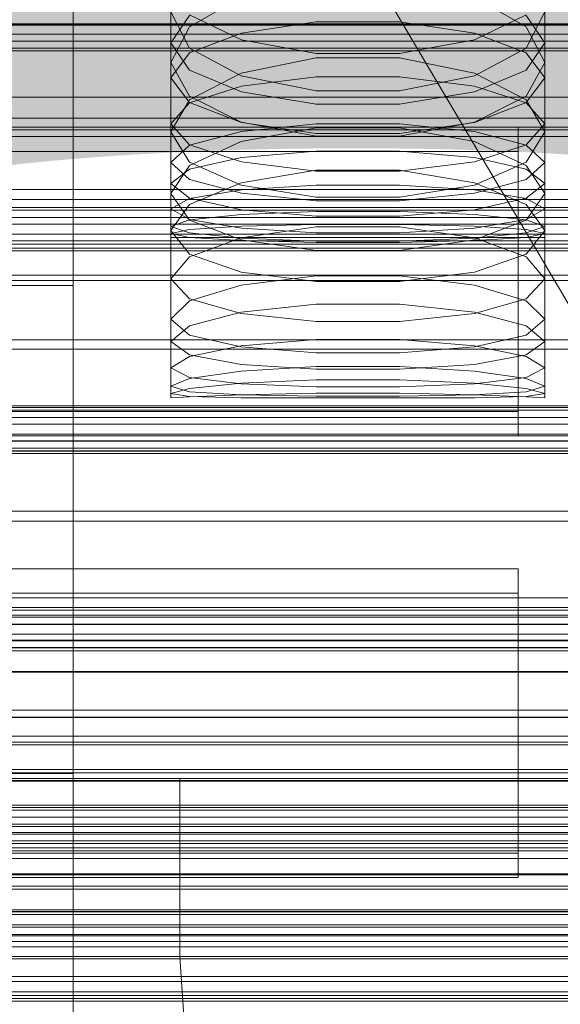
# Model space of a CAD drawing. Header units: millimetres. Extents: x -4738 to 65662, y -68080 to 6847.
# Tile 233 of 256: x 132 to 193, y -34735 to -34625. Entities that reach past the tile are written whole.
import ezdxf

# ---------------------------------------------------------------- set-up
doc = ezdxf.new("R2010")
doc.units = ezdxf.units.MM
for name, color, linetype, lineweight in [('COTAS_O', 1, 'Continuous', 0), ('COTAS_P', 1, 'Continuous', 0), ('frontal_briquetadora', 7, 'Continuous', 0), ('frontal_C01', 7, 'Continuous', 0), ('frontal_C02', 7, 'Continuous', 0), ('frontal_C03', 7, 'Continuous', 0), ('frontal_C04', 7, 'Continuous', 0), ('frontal_C05', 7, 'Continuous', 0), ('frontal_mezcladora', 7, 'Continuous', 0), ('frontal_secador', 7, 'Continuous', 0)]:
    doc.layers.add(name, color=color, linetype=linetype, lineweight=lineweight)
doc.dimstyles.new('R19_100', dxfattribs={"dimtxt": 250, "dimasz": 150, "dimexe": 150, "dimexo": 80, "dimgap": 100, "dimtad": 1, "dimtih": 1, "dimtoh": 1, "dimdsep": 46, "dimcen": 0.09, "dimadec": 0, "dimazin": 0, "dimtfac": 1, "dimtdec": 4, "dimtofl": 0, "dimtmove": 0, "dimatfit": 3, "dimfxl": 1, "dimtolj": 1, "dimtzin": 0, "dimarcsym": 0})

# ---------------------------------------------------------------- blocks, each defined once
blk = doc.blocks.new('DIM_R30_49')
at = {"layer": 'COTAS_P'}
for p, q in [((-150, -32300), (550, -32300)), ((550, -32300), (505, -32450)), ((550, -34900), (550, -32300)), ((550, -32300), (595, -32450)), ((550, -34900), (505, -34750)), ((550, -34900), (595, -34750)), ((-150, -34900), (550, -34900))]:
    blk.add_line(p, q, dxfattribs=at)
blk.add_text('2600 P', height=250, rotation=90, dxfattribs=at).set_placement((450, -33600))
blk = doc.blocks.new('DIM_R30_52')
at = {"layer": 'COTAS_O'}
for p, q in [((-650, -34200), (-500, -34155)), ((650, -34200), (500, -34155)), ((-650, -34900), (-650, -34200)), ((-650, -34200), (650, -34200)), ((-650, -34200), (-500, -34245)), ((650, -34200), (500, -34245)), ((650, -34900), (650, -34200))]:
    blk.add_line(p, q, dxfattribs=at)
blk.add_text('1300 O', height=250, dxfattribs=at).set_placement((0, -34100))
blk = doc.blocks.new('DIM_R30_57')
at = {"layer": 'COTAS_P'}
for p, q in [((-305, -34680), (395, -34680)), ((395, -34680), (350, -34830)), ((395, -36000), (395, -34680)), ((395, -34680), (440, -34830)), ((395, -36000), (350, -35850)), ((395, -36000), (440, -35850)), ((-305, -36000), (395, -36000))]:
    blk.add_line(p, q, dxfattribs=at)
blk.add_text('1320 P', height=250, rotation=90, dxfattribs=at).set_placement((295, -35340))

msp = doc.modelspace()

# ---------------------------------------------------------------- linework, layer by layer
at = {"layer": 'frontal_briquetadora'}
for p, q in [((149, -34613.318), (149, -34629.59)), ((191, -34613.318), (191, -34629.59)), ((149, -34620.762), (149, -34637.392)), ((191, -34620.762), (191, -34637.392)), ((156.906, -34622.259), (151.08, -34625.598)), ((188.92, -34625.598), (183.094, -34622.259)), ((151.08, -34627.982), (149, -34623.913)), ((151.08, -34624.249), (156.907, -34627.045)), ((183.093, -34627.045), (188.92, -34624.249)), ((191, -34623.913), (188.92, -34627.982)), ((151.08, -34624.303), (149, -34627.373)), ((156.907, -34626.287), (165.327, -34625.047)), ((165.327, -34625.047), (174.673, -34625.047)), ((174.673, -34625.047), (183.093, -34626.287)), ((191, -34627.373), (188.92, -34624.303)), ((151.08, -34625.598), (149, -34629.59)), ((151.08, -34628.522), (156.907, -34626.287)), ((183.093, -34626.287), (188.92, -34628.522)), ((191, -34629.59), (188.92, -34625.598)), ((149, -34627.373), (149, -34644.321)), ((149, -34627.373), (151.08, -34630.442)), ((156.907, -34627.045), (165.327, -34628.597)), ((174.673, -34628.597), (183.093, -34627.045)), ((188.92, -34630.442), (191, -34627.373)), ((191, -34627.373), (191, -34644.321)), ((149, -34631.309), (151.08, -34628.522)), ((156.906, -34631.109), (151.08, -34627.982)), ((165.327, -34628.597), (174.673, -34628.597)), ((188.92, -34627.982), (183.094, -34631.109)), ((188.92, -34628.522), (191, -34631.309)), ((149, -34629.59), (151.08, -34633.39)), ((165.326, -34629.063), (156.906, -34630.791)), ((174.674, -34629.063), (165.326, -34629.063)), ((183.094, -34630.791), (174.674, -34629.063)), ((188.92, -34633.39), (191, -34629.59)), ((151.08, -34630.442), (156.907, -34632.904)), ((156.906, -34630.791), (151.08, -34633.807)), ((183.093, -34632.904), (188.92, -34630.442)), ((188.92, -34633.807), (183.094, -34630.791)), ((149, -34631.309), (149, -34648.447)), ((151.08, -34634.097), (149, -34631.309)), ((165.326, -34632.791), (156.906, -34631.109)), ((156.907, -34632.248), (165.327, -34631.199)), ((165.327, -34631.199), (174.673, -34631.199)), ((174.673, -34631.199), (183.093, -34632.248)), ((183.094, -34631.109), (174.674, -34632.791)), ((191, -34631.309), (188.92, -34634.097)), ((191, -34631.309), (191, -34648.447)), ((151.08, -34634.139), (156.907, -34632.248)), ((156.907, -34632.904), (165.327, -34634.27)), ((174.674, -34632.791), (165.326, -34632.791)), ((174.673, -34634.27), (183.093, -34632.904)), ((183.093, -34632.248), (188.92, -34634.139)), ((151.08, -34633.807), (149, -34637.392)), ((149, -34636.498), (151.08, -34634.139)), ((151.08, -34633.39), (156.906, -34636.299)), ((156.907, -34636.332), (151.08, -34634.097)), ((188.92, -34634.097), (183.093, -34636.332)), ((183.094, -34636.299), (188.92, -34633.39)), ((191, -34637.392), (188.92, -34633.807)), ((188.92, -34634.139), (191, -34636.498)), ((165.327, -34634.27), (174.673, -34634.27)), ((156.906, -34636.299), (165.326, -34637.86)), ((165.327, -34637.572), (156.907, -34636.332)), ((183.093, -34636.332), (174.673, -34637.572)), ((174.674, -34637.86), (183.094, -34636.299)), ((149, -34636.498), (149, -34653.884)), ((149, -34636.498), (151.08, -34638.856)), ((151.08, -34640.781), (149, -34637.392)), ((156.907, -34637.349), (151.08, -34638.892)), ((156.906, -34638.466), (165.326, -34636.92)), ((165.327, -34636.493), (156.907, -34637.349)), ((165.326, -34636.92), (174.674, -34636.92)), ((174.673, -34636.493), (165.327, -34636.493)), ((183.093, -34637.349), (174.673, -34636.493)), ((174.674, -34636.92), (183.094, -34638.466)), ((188.92, -34638.892), (183.093, -34637.349)), ((188.92, -34638.856), (191, -34636.498)), ((191, -34637.392), (188.92, -34640.781)), ((191, -34636.498), (191, -34653.884)), ((151.08, -34641.151), (156.906, -34638.466)), ((165.326, -34637.86), (174.674, -34637.86)), ((174.673, -34637.572), (165.327, -34637.572)), ((183.094, -34638.466), (188.92, -34641.151)), ((151.08, -34638.892), (149, -34640.815)), ((151.08, -34638.856), (156.907, -34640.747)), ((156.907, -34640.265), (165.327, -34639.539)), ((165.327, -34639.539), (174.673, -34639.539)), ((174.673, -34639.539), (183.093, -34640.265)), ((183.093, -34640.747), (188.92, -34638.856)), ((191, -34640.815), (188.92, -34638.892)), ((149, -34640.815), (149, -34658.409)), ((149, -34640.815), (151.08, -34642.739)), ((151.08, -34641.573), (156.907, -34640.265)), ((156.906, -34643.357), (151.08, -34640.781)), ((156.907, -34640.747), (165.327, -34641.797)), ((174.673, -34641.797), (183.093, -34640.747)), ((183.093, -34640.265), (188.92, -34641.573)), ((188.92, -34640.781), (183.094, -34643.357)), ((188.92, -34642.739), (191, -34640.815)), ((191, -34640.815), (191, -34658.409)), ((149, -34644.321), (151.08, -34641.151)), ((149, -34643.204), (151.08, -34641.573)), ((165.326, -34641.675), (156.906, -34643.097)), ((174.674, -34641.675), (165.326, -34641.675)), ((165.327, -34641.797), (174.673, -34641.797)), ((183.094, -34643.097), (174.674, -34641.675)), ((188.92, -34641.151), (191, -34644.321)), ((188.92, -34641.573), (191, -34643.204)), ((151.08, -34642.739), (156.907, -34644.281)), ((183.093, -34644.281), (188.92, -34642.739)), ((149, -34643.204), (149, -34660.914)), ((151.08, -34644.835), (149, -34643.204)), ((156.906, -34643.097), (151.08, -34645.558)), ((151.08, -34644.859), (156.907, -34643.905)), ((165.326, -34644.733), (156.906, -34643.357)), ((156.907, -34643.905), (165.327, -34643.376)), ((165.327, -34643.376), (174.673, -34643.376)), ((174.673, -34643.376), (183.093, -34643.905)), ((183.094, -34643.357), (174.674, -34644.733)), ((183.093, -34643.905), (188.92, -34644.859)), ((188.92, -34645.558), (183.094, -34643.097)), ((191, -34643.204), (188.92, -34644.835)), ((191, -34643.204), (191, -34660.914)), ((151.08, -34647.291), (149, -34644.321)), ((149, -34646.048), (151.08, -34644.859)), ((156.907, -34646.144), (151.08, -34644.835)), ((156.907, -34644.281), (165.327, -34645.137)), ((174.674, -34644.733), (165.326, -34644.733)), ((165.327, -34645.137), (174.673, -34645.137)), ((174.673, -34645.137), (183.093, -34644.281)), ((188.92, -34644.835), (183.093, -34646.144)), ((191, -34644.321), (188.92, -34647.291)), ((188.92, -34644.859), (191, -34646.048)), ((151.08, -34645.558), (149, -34648.447)), ((149, -34646.048), (149, -34663.894)), ((149, -34646.048), (151.08, -34647.238)), ((165.327, -34646.869), (156.907, -34646.144)), ((165.327, -34646.325), (156.907, -34646.656)), ((174.673, -34646.325), (165.327, -34646.325)), ((183.093, -34646.144), (174.673, -34646.869)), ((183.093, -34646.656), (174.673, -34646.325)), ((191, -34648.447), (188.92, -34645.558)), ((188.92, -34647.238), (191, -34646.048)), ((191, -34646.048), (191, -34663.894)), ((151.08, -34647.254), (149, -34647.998)), ((156.907, -34646.656), (151.08, -34647.254)), ((151.08, -34647.238), (156.907, -34648.191)), ((156.906, -34649.528), (151.08, -34647.291)), ((174.673, -34646.869), (165.327, -34646.869)), ((188.92, -34647.254), (183.093, -34646.656)), ((183.093, -34648.191), (188.92, -34647.238)), ((188.92, -34647.291), (183.094, -34649.528)), ((191, -34647.998), (188.92, -34647.254)), ((149, -34647.998), (149, -34665.938)), ((149, -34647.998), (151.08, -34648.743)), ((149, -34648.799), (151.08, -34648.352)), ((149, -34648.447), (151.08, -34651.133)), ((151.08, -34648.352), (156.907, -34647.994)), ((165.326, -34648.069), (156.906, -34649.303)), ((156.907, -34647.994), (165.327, -34647.795)), ((156.907, -34648.191), (165.327, -34648.721)), ((174.674, -34648.069), (165.326, -34648.069)), ((165.327, -34647.795), (174.673, -34647.795)), ((174.673, -34647.795), (183.093, -34647.994)), ((174.673, -34648.721), (183.093, -34648.191)), ((183.094, -34649.303), (174.674, -34648.069)), ((183.093, -34647.994), (188.92, -34648.352)), ((188.92, -34648.743), (191, -34647.998)), ((188.92, -34648.352), (191, -34648.799)), ((188.92, -34651.133), (191, -34648.447)), ((191, -34647.998), (191, -34665.938)), ((149, -34648.799), (149, -34666.778)), ((151.08, -34649.246), (149, -34648.799)), ((149, -34649.25), (149, -34667.25)), ((149, -34649.25), (151.08, -34649.25)), ((151.08, -34648.743), (156.907, -34649.34)), ((156.907, -34649.605), (151.08, -34649.246)), ((151.08, -34649.25), (156.907, -34649.25)), ((156.906, -34649.303), (151.08, -34651.424)), ((165.326, -34650.715), (156.906, -34649.528)), ((156.907, -34649.25), (165.327, -34649.25)), ((156.907, -34649.34), (165.327, -34649.671)), ((165.327, -34649.804), (156.907, -34649.605)), ((165.327, -34648.721), (174.673, -34648.721)), ((165.327, -34649.25), (174.673, -34649.25)), ((165.327, -34649.671), (174.673, -34649.671)), ((174.673, -34649.25), (183.093, -34649.25)), ((174.673, -34649.671), (183.093, -34649.34)), ((183.093, -34649.605), (174.673, -34649.804)), ((183.094, -34649.528), (174.674, -34650.715)), ((183.093, -34649.34), (188.92, -34648.743)), ((188.92, -34649.246), (183.093, -34649.605)), ((183.093, -34649.25), (188.92, -34649.25)), ((188.92, -34651.424), (183.094, -34649.303)), ((191, -34648.799), (188.92, -34649.246)), ((188.92, -34649.25), (191, -34649.25)), ((191, -34648.799), (191, -34666.778)), ((191, -34649.25), (191, -34667.25)), ((174.674, -34650.715), (165.326, -34650.715)), ((174.673, -34649.804), (165.327, -34649.804)), ((151.08, -34651.424), (149, -34653.884)), ((151.08, -34651.133), (156.906, -34653.142)), ((183.094, -34653.142), (188.92, -34651.133)), ((191, -34653.884), (188.92, -34651.424)), ((151.08, -34656.141), (149, -34653.884)), ((156.906, -34653.142), (165.326, -34654.2)), ((156.906, -34654.607), (165.326, -34653.565)), ((165.326, -34653.565), (174.674, -34653.565)), ((174.674, -34654.2), (183.094, -34653.142)), ((174.674, -34653.565), (183.094, -34654.607)), ((191, -34653.884), (188.92, -34656.141)), ((151.08, -34656.382), (156.906, -34654.607)), ((165.326, -34654.2), (174.674, -34654.2)), ((183.094, -34654.607), (188.92, -34656.382)), ((156.906, -34657.802), (151.08, -34656.141)), ((188.92, -34656.141), (183.094, -34657.802)), ((149, -34658.409), (151.08, -34656.382)), ((165.326, -34656.722), (156.906, -34657.636)), ((174.674, -34656.723), (165.326, -34656.722)), ((183.094, -34657.636), (174.674, -34656.723)), ((188.92, -34656.382), (191, -34658.409)), ((151.08, -34660.23), (149, -34658.409)), ((156.906, -34657.636), (151.08, -34659.178)), ((165.326, -34658.667), (156.906, -34657.802)), ((183.094, -34657.802), (174.674, -34658.667)), ((188.92, -34659.178), (183.094, -34657.636)), ((191, -34658.409), (188.92, -34660.23)), ((151.08, -34659.178), (149, -34660.914)), ((174.674, -34658.667), (165.326, -34658.667)), ((191, -34660.914), (188.92, -34659.178)), ((156.906, -34661.54), (151.08, -34660.23)), ((165.326, -34660.692), (156.906, -34661.41)), ((174.674, -34660.692), (165.326, -34660.692)), ((183.094, -34661.41), (174.674, -34660.692)), ((188.92, -34660.23), (183.094, -34661.54)), ((149, -34660.914), (151.08, -34662.441)), ((156.906, -34661.41), (151.08, -34662.6)), ((165.326, -34662.209), (156.906, -34661.54)), ((183.094, -34661.54), (174.674, -34662.209)), ((188.92, -34662.6), (183.094, -34661.41)), ((188.92, -34662.441), (191, -34660.914)), ((151.08, -34662.6), (149, -34663.894)), ((151.08, -34662.441), (156.906, -34663.515)), ((174.674, -34662.209), (165.326, -34662.209)), ((183.094, -34663.515), (188.92, -34662.441)), ((191, -34663.894), (188.92, -34662.6)), ((151.08, -34664.979), (149, -34663.894)), ((156.906, -34663.515), (165.326, -34664.053)), ((156.906, -34664.254), (165.326, -34663.732)), ((165.326, -34663.732), (174.674, -34663.732)), ((165.326, -34664.053), (174.674, -34664.053)), ((174.674, -34664.053), (183.094, -34663.515)), ((174.674, -34663.732), (183.094, -34664.254)), ((191, -34663.894), (188.92, -34664.979)), ((149, -34665.938), (151.08, -34665.088)), ((151.08, -34665.088), (156.906, -34664.254)), ((156.906, -34665.696), (151.08, -34664.979)), ((183.094, -34664.254), (188.92, -34665.088)), ((188.92, -34664.979), (183.094, -34665.696)), ((188.92, -34665.088), (191, -34665.938)), ((151.08, -34666.577), (149, -34665.938)), ((151.08, -34666.225), (149, -34666.778)), ((156.906, -34665.629), (151.08, -34666.225)), ((165.326, -34665.239), (156.906, -34665.629)), ((165.326, -34666.036), (156.906, -34665.696)), ((174.674, -34665.239), (165.326, -34665.239)), ((174.674, -34666.036), (165.326, -34666.036)), ((183.094, -34665.629), (174.674, -34665.239)), ((183.094, -34665.696), (174.674, -34666.036)), ((188.92, -34666.225), (183.094, -34665.629)), ((191, -34665.938), (188.92, -34666.577)), ((191, -34666.778), (188.92, -34666.225)), ((149, -34666.778), (151.08, -34667.119)), ((151.08, -34667.144), (149, -34667.25)), ((156.906, -34666.937), (151.08, -34666.577)), ((156.906, -34666.906), (151.08, -34667.144)), ((151.08, -34667.119), (156.906, -34667.24)), ((165.326, -34666.715), (156.906, -34666.906)), ((165.326, -34667.078), (156.906, -34666.937)), ((156.906, -34667.24), (165.326, -34667.248)), ((174.674, -34666.715), (165.326, -34666.715)), ((174.674, -34667.078), (165.326, -34667.078)), ((165.326, -34667.248), (174.674, -34667.248)), ((183.094, -34666.906), (174.674, -34666.715)), ((183.094, -34666.937), (174.674, -34667.078)), ((174.674, -34667.248), (183.094, -34667.24)), ((188.92, -34666.577), (183.094, -34666.937)), ((188.92, -34667.144), (183.094, -34666.906)), ((183.094, -34667.24), (188.92, -34667.119)), ((188.92, -34667.119), (191, -34666.778)), ((191, -34667.25), (188.92, -34667.144)), ((-160, -34691.652), (200, -34691.652)), ((-160, -34692.717), (200, -34692.717)), ((200, -34695.288), (-160, -34695.288)), ((-160, -34698), (200, -34698)), ((200, -34698.08), (-160, -34698.08)), ((200, -34703.142), (-160, -34703.142))]:
    msp.add_line(p, q, dxfattribs=at)
at = {"layer": 'frontal_C01'}
for p, q in [((413.642, -35029.009), (153.642, -34589.009)), ((-425, -34635.858), (425, -34635.858)), ((-450, -34660.756), (450, -34660.756)), ((450, -34671.541), (-450, -34671.541)), ((450, -34694.46), (-450, -34694.46)), ((-450, -34705.245), (450, -34705.245)), ((-311.15, -34726.722), (311.15, -34726.722)), ((-311.15, -34727.514), (311.15, -34727.514)), ((-311.15, -34727.661), (311.15, -34727.661)), ((-311.15, -34729.982), (311.15, -34729.982)), ((-311.15, -34730.267), (311.15, -34730.267)), ((-311.15, -34733.96), (311.15, -34733.96)), ((-311.15, -34734.362), (311.15, -34734.362))]:
    msp.add_line(p, q, dxfattribs=at)
at = {"layer": 'frontal_C02'}
for p, q in [((450, -34625.243), (-450, -34625.243)), ((425, -34625.415), (-425, -34625.415)), ((-450, -34637.165), (450, -34637.165)), ((-425, -34636.869), (425, -34636.869))]:
    msp.add_line(p, q, dxfattribs=at)
at = {"layer": 'frontal_C03'}
for p, q in [((-1250, -34625.298), (1250, -34625.298)), ((1250, -34626.421), (-1250, -34626.421)), ((1250, -34627.185), (-1250, -34627.185)), ((1250, -34627.979), (-1250, -34627.979)), ((1250, -34628.296), (-1250, -34628.296)), ((1250, -34645.881), (-1250, -34645.881)), ((1250, -34646.197), (-1250, -34646.197)), ((1250, -34646.991), (-1250, -34646.991)), ((-1250, -34647.756), (1250, -34647.756)), ((1250, -34648.879), (-1250, -34648.879)), ((1250, -34649.643), (-1250, -34649.643)), ((1250, -34650.437), (-1250, -34650.437)), ((1250, -34650.753), (-1250, -34650.753)), ((1250, -34668.339), (-1250, -34668.339)), ((1250, -34668.655), (-1250, -34668.655)), ((1250, -34669.449), (-1250, -34669.449)), ((-1250, -34670.213), (1250, -34670.213)), ((1250, -34671.336), (-1250, -34671.336)), ((1250, -34672.1), (-1250, -34672.1)), ((1250, -34672.894), (-1250, -34672.894)), ((1250, -34673.211), (-1250, -34673.211)), ((1250, -34690.796), (-1250, -34690.796)), ((1250, -34691.113), (-1250, -34691.113)), ((1250, -34691.907), (-1250, -34691.907)), ((-1250, -34692.671), (1250, -34692.671)), ((1250, -34693.794), (-1250, -34693.794)), ((1250, -34694.558), (-1250, -34694.558)), ((1250, -34695.352), (-1250, -34695.352)), ((1250, -34695.668), (-1250, -34695.668)), ((-1415, -34703.129), (1415, -34703.129)), ((1250, -34705.923), (-1250, -34705.923)), ((1250, -34706.217), (-1250, -34706.217)), ((1250, -34709.382), (-1250, -34709.382)), ((1250, -34710.22), (-1250, -34710.22)), ((1250, -34713.254), (-1250, -34713.254)), ((1250, -34713.57), (-1250, -34713.57)), ((1250, -34714.364), (-1250, -34714.364)), ((-1250, -34715.129), (1250, -34715.129)), ((1250, -34716.069), (-1250, -34716.069)), ((1250, -34716.251), (-1250, -34716.251)), ((1250, -34717.016), (-1250, -34717.016)), ((1250, -34717.322), (-1250, -34717.322)), ((1250, -34717.81), (-1250, -34717.81)), ((1250, -34718.126), (-1250, -34718.126)), ((1496, -34720.716), (-1496, -34720.716)), ((1496, -34720.834), (-1496, -34720.834)), ((1496, -34722.1), (-1496, -34722.1)), ((1496, -34722.435), (-1496, -34722.435)), ((1496, -34724.774), (-1496, -34724.774)), ((1496, -34725.276), (-1496, -34725.276)), ((-1250, -34724.964), (1250, -34724.964)), ((1250, -34726.443), (-1250, -34726.443)), ((-1496, -34728.332), (1496, -34728.332)), ((1496, -34728.924), (-1496, -34728.924)), ((1496, -34732.233), (-1496, -34732.233)), ((1496, -34732.824), (-1496, -34732.824)), ((1250, -34734.714), (-1250, -34734.714))]:
    msp.add_line(p, q, dxfattribs=at)
at = {"layer": 'frontal_C04'}
for p, q in [((188, -34636.856), (-188, -34636.856)), ((188, -34668.805), (188, -34636.856)), ((188, -34636.856), (188, -34639.592)), ((-188, -34639.592), (188, -34639.592)), ((188, -34639.592), (188, -34671.541)), ((-188, -34668.805), (188, -34668.805)), ((188, -34668.805), (188, -34671.541)), ((188, -34671.541), (-188, -34671.541)), ((188, -34686.449), (-188, -34686.449)), ((188, -34718.398), (188, -34686.449)), ((188, -34686.449), (188, -34689.185)), ((-188, -34689.185), (188, -34689.185)), ((188, -34689.185), (188, -34721.134)), ((-188, -34718.398), (188, -34718.398)), ((188, -34718.398), (188, -34721.134)), ((188, -34721.134), (-188, -34721.134))]:
    msp.add_line(p, q, dxfattribs=at)
at = {"layer": 'frontal_C05'}
for p, q in [((-205, -34709), (245, -34709)), ((-205, -34713), (245, -34713)), ((-205, -34717), (245, -34717)), ((-185, -34717), (225, -34717)), ((-185, -34719), (225, -34719)), ((-185, -34735), (225, -34735))]:
    msp.add_line(p, q, dxfattribs=at)
at = {"layer": 'frontal_mezcladora'}
for p, q in [((138, -34590), (138, -34654.654)), ((-420, -34637.898), (240, -34637.898)), ((130, -34654.654), (138, -34654.654)), ((138, -34654.654), (138, -34709.466)), ((-420, -34681.107), (240, -34681.107)), ((-625, -34710), (625, -34710)), ((130, -34709.466), (138, -34709.466)), ((138, -34709.466), (138, -34746.089)), ((150, -34710), (625, -34710)), ((150, -34730), (150, -34710)), ((-420, -34715.398), (240, -34715.398)), ((-625, -34725), (625, -34725)), ((-625, -34730), (625, -34730)), ((150, -34730), (-150, -34730)), ((150, -34730), (625, -34730)), ((160, -34885), (150, -34730))]:
    msp.add_line(p, q, dxfattribs=at)
at = {"layer": 'frontal_secador'}
for p, q in [((-1360, -34633.5), (1360, -34633.5)), ((-1250, -34633.5), (1250, -34633.5)), ((1360, -34643.853), (-1360, -34643.853)), ((-1250, -34645), (1250, -34645)), ((-1400, -34650), (1400, -34650)), ((-1250, -34650), (1250, -34650)), ((1360, -34653.5), (-1360, -34653.5)), ((1250, -34654.076), (-1250, -34654.076)), ((1360, -34661.784), (-1360, -34661.784)), ((1360, -34668.141), (-1360, -34668.141)), ((1360, -34672.137), (-1360, -34672.137)), ((1360, -34673.5), (-1360, -34673.5)), ((1250, -34673.25), (-1250, -34673.25)), ((1250, -34689.715), (-1250, -34689.715)), ((1250, -34702.349), (-1250, -34702.349)), ((1250, -34710.291), (-1250, -34710.291)), ((1250, -34713), (-1250, -34713))]:
    msp.add_line(p, q, dxfattribs=at)

# ---------------------------------------------------------------- dimensions: what is measured, and where the dimension line sits
at = {"layer": 'COTAS_O'}
dim = msp.add_aligned_dim(p1=(-650, -34900), p2=(650, -34900), distance=700, text='<> O', dimstyle='R19_100', dxfattribs=at)
dim.commit()
dim.dimension.update_dxf_attribs({"geometry": 'DIM_R30_52', "text_midpoint": (0, -34200)})
at = {"layer": 'COTAS_P'}
for p1, p2, picture, middle in [((-150, -34900), (-150, -32300), 'DIM_R30_49', (550, -33600)), ((-305, -36000), (-305, -34680), 'DIM_R30_57', (395, -35340))]:
    dim = msp.add_aligned_dim(p1=p1, p2=p2, distance=-700, text='<> P', dimstyle='R19_100', dxfattribs=at)
    dim.commit()
    dim.dimension.update_dxf_attribs({"geometry": picture, "text_midpoint": middle})

doc.saveas('drawing.dxf')
